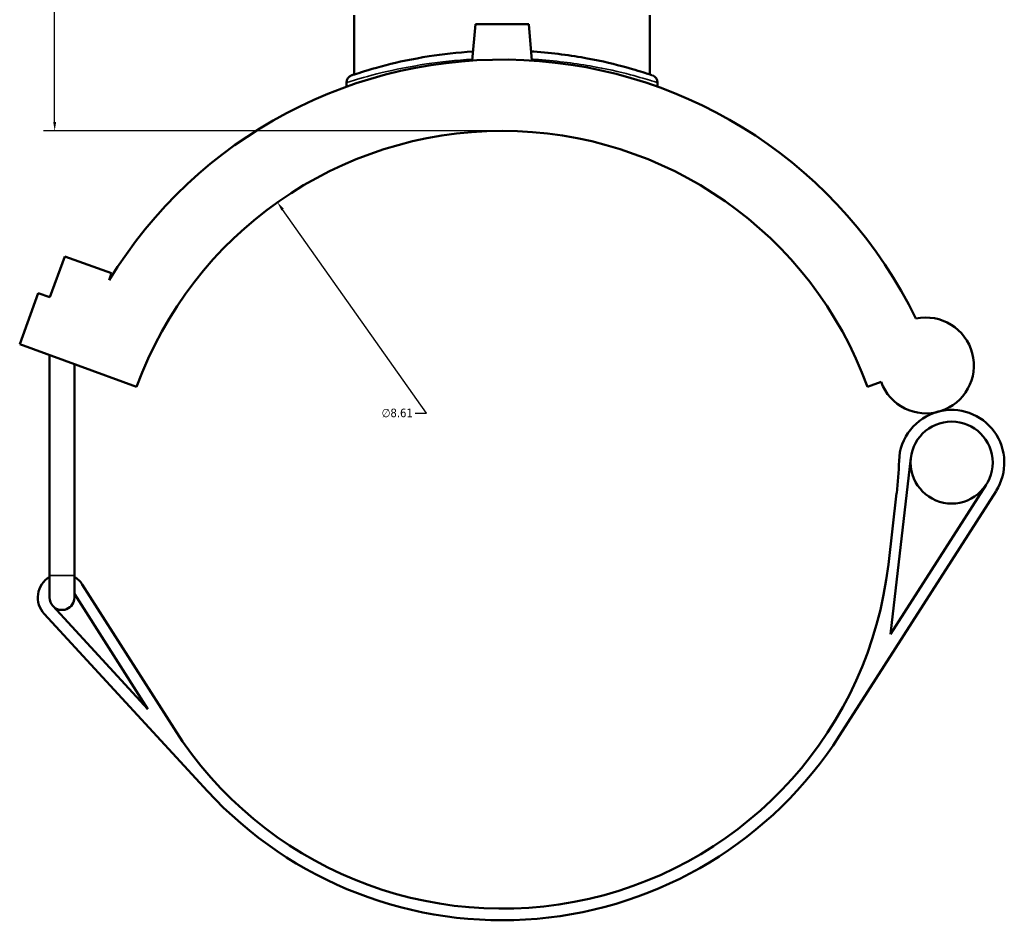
# Model space of a CAD drawing. Header units: inches. Extents: x -2.1 to 50.7, y -2.5 to 49.1.
# Tile 3 of 8: x 13.6 to 24.5, y 10.1 to 20. Entities that reach past the tile are written whole.
import ezdxf

# ---------------------------------------------------------------- set-up
doc = ezdxf.new("R2010")
doc.units = ezdxf.units.IN
doc.header["$MEASUREMENT"] = 0
for name, color, linetype, lineweight in [('Dimension (ANSI)', 7, 'Continuous', 25), ('Visible (ANSI)', 7, 'Continuous', 50), ('Visible Narrow (ANSI)', 7, 'Continuous', 35)]:
    doc.layers.add(name, color=color, linetype=linetype, lineweight=lineweight)
doc.styles.add('Note Text (ANSI)', font='tahoma.ttf')
doc.dimstyles.new('Default (ANSI)', dxfattribs={"dimtxt": 0.094488, "dimasz": 0.098425, "dimexe": 0.125, "dimexo": 0.0625, "dimgap": 0.031496, "dimtad": 0, "dimtih": 1, "dimtoh": 1, "dimrnd": 1e-08, "dimzin": 4, "dimdsep": 46, "dimtxsty": 'Note Text (ANSI)', "dimcen": 0.09, "dimdle": 0.393701, "dimclrd": 256, "dimclre": 256, "dimclrt": 5, "dimadec": 0, "dimazin": 1, "dimtfac": 1, "dimtofl": 0, "dimtmove": 0, "dimatfit": 3, "dimfxl": 1, "dimtolj": 1, "dimtzin": 4, "dimlwd": -1, "dimlwe": -1, "dimarcsym": 0})

# ---------------------------------------------------------------- blocks, each defined once
blk = doc.blocks.new('*D8')
at = {"layer": 'Defpoints', "color": 0, "transparency": 16777216}
for p in [(16.424, 18.019), (21.399, 10.992)]:
    blk.add_point(p, dxfattribs=at)
at = {"layer": 'Dimension (ANSI)', "transparency": 16777216}
for p, q in [((18.077, 15.684), (16.481, 17.939)), ((17.95, 15.684), (18.077, 15.684))]:
    blk.add_line(p, q, dxfattribs=at)
blk.add_solid([(16.495, 17.948), (16.468, 17.929), (16.424, 18.019)], dxfattribs=at)
at = {"layer": 'Dimension (ANSI)', "color": 5, "transparency": 16777216, "insert": (17.579, 15.735), "char_height": 0.0945, "attachment_point": 1, "style": 'Note Text (ANSI)'}
blk.add_mtext('\\A1;∅8.61', dxfattribs=at)
blk = doc.blocks.new('*D10')
at = {"layer": 'Defpoints', "color": 0, "transparency": 16777216}
for p in [(13.959, 25.78), (18.31, 25.78), (18.912, 18.81)]:
    blk.add_point(p, dxfattribs=at)
at = {"layer": 'Dimension (ANSI)', "transparency": 16777216}
for p, q in [((18.248, 25.78), (13.834, 25.78)), ((13.959, 25.682), (13.959, 22.376)), ((13.959, 18.909), (13.959, 22.215)), ((18.849, 18.81), (13.834, 18.81))]:
    blk.add_line(p, q, dxfattribs=at)
for points in [[(13.943, 25.682), (13.976, 25.682), (13.959, 25.78)], [(13.943, 18.909), (13.976, 18.909), (13.959, 18.81)]]:
    blk.add_solid(points, dxfattribs=at)
at = {"layer": 'Dimension (ANSI)', "color": 5, "transparency": 16777216, "insert": (13.838, 22.345), "char_height": 0.0945, "attachment_point": 1, "style": 'Note Text (ANSI)'}
blk.add_mtext('\\A1;6.97', dxfattribs=at)

msp = doc.modelspace()

# ---------------------------------------------------------------- linework, layer by layer
at = {"layer": 'Visible (ANSI)'}
for p, q in [((17.276, 19.435), (17.276, 20.09)), ((20.548, 19.435), (20.548, 20.09)), ((18.617, 19.991), (18.581, 19.588)), ((19.207, 19.991), (18.617, 19.991)), ((19.207, 19.991), (19.242, 19.588)), ((17.19, 19.344), (17.19, 19.299)), ((20.634, 19.344), (20.634, 19.299)), ((13.907, 16.968), (14.072, 17.421)), ((14.072, 17.421), (14.59, 17.233)), ((14.59, 17.233), (14.562, 17.157)), ((13.572, 16.449), (13.778, 17.015)), ((13.778, 17.015), (13.907, 16.968)), ((13.572, 16.449), (14.866, 15.978)), ((13.902, 13.887), (13.902, 16.329)), ((14.178, 13.887), (14.178, 16.228)), ((22.957, 15.978), (23.107, 16.032)), ((23.212, 13.237), (23.438, 15.19)), ((24.271, 14.893), (23.212, 13.237)), ((22.647, 12.115), (24.38, 14.823)), ((23.28, 14.798), (23.188, 14.009)), ((13.902, 13.887), (13.902, 13.644)), ((14.178, 13.644), (14.178, 13.887)), ((15.281, 12.193), (14.265, 13.788)), ((14.178, 13.684), (14.989, 12.41)), ((14.989, 12.41), (13.938, 13.551)), ((13.843, 13.463), (15.65, 11.502))]:
    msp.add_line(p, q, dxfattribs=at)
msp.add_circle((23.889, 15.138), 0.454, dxfattribs=at)
for centre, radius, start, end in [((18.912, 14.505), 5.094, 25.914, 148.6351), ((17.276, 19.344), 0.0861, 108.6809, 180), ((20.548, 19.344), 0.0861, 0, 71.3191), ((18.912, 14.505), 4.305, 20, 160), ((23.605, 16.213), 0.53, 200, 102.1064), ((23.889, 15.138), 0.583, 104.8062, 178.1539), ((23.889, 15.138), 0.583, 327.3837, 104.8062), ((19.004, 15.295), 4.305, 353.3773, 358.1539), ((18.912, 14.505), 4.305, 212.4912, 353.3773), ((14.04, 13.644), 0.267, 121.073, 222.639), ((14.04, 13.644), 0.267, 32.4912, 58.927), ((14.04, 13.644), 0.138, 180, 222.639), ((14.04, 13.644), 0.138, 222.639, 0), ((18.912, 14.505), 4.434, 222.639, 327.3837)]:
    msp.add_arc(centre, radius, start, end, dxfattribs=at)
for points, knots in [([(18.59, 19.689), (18.419, 19.678), (18.254, 19.659), (17.922, 19.607), (17.761, 19.572), (17.473, 19.498), (17.36, 19.462), (17.266, 19.431), (17.249, 19.425), (17.248, 19.425)], [20.754144, 20.754144, 20.754144, 20.754144, 22.076117, 22.076117, 23.663197, 23.663197, 25.539904, 25.539904, 26.580947, 26.580947, 26.580947, 26.580947]), ([(20.575, 19.425), (20.575, 19.425), (20.554, 19.433), (20.462, 19.463), (20.384, 19.487), (20.168, 19.546), (20.022, 19.582), (19.677, 19.645), (19.475, 19.673), (19.253, 19.688), (19.243, 19.688), (19.234, 19.689)], [13.290474, 13.290474, 13.290474, 13.290474, 14.464945, 14.464945, 15.829606, 15.829606, 17.393462, 17.393462, 19.043409, 19.043409, 19.117285, 19.117285, 19.117285, 19.117285])]:
    msp.add_open_spline(points, degree=3, knots=knots, dxfattribs=at)
at = {"layer": 'Visible Narrow (ANSI)'}
msp.add_line((13.904, 13.887), (14.176, 13.887), dxfattribs=at)
msp.add_arc((20.548, 19.344), 0.0861, 3.566, 67.7532, dxfattribs=at)
for points, knots in [([(17.19, 19.344), (17.19, 19.344), (17.208, 19.35), (17.305, 19.38), (17.423, 19.416), (17.72, 19.488), (17.887, 19.522), (18.232, 19.574), (18.405, 19.593), (18.583, 19.603)], [-26.580947, -26.580947, -26.580947, -26.580947, -25.539904, -25.539904, -23.663197, -23.663197, -22.076117, -22.076117, -20.744627, -20.744627, -20.744627, -20.744627]), ([(19.241, 19.603), (19.252, 19.603), (19.263, 19.602), (19.494, 19.587), (19.704, 19.56), (20.061, 19.498), (20.213, 19.463), (20.436, 19.404), (20.516, 19.38), (20.611, 19.351), (20.634, 19.344), (20.634, 19.344)], [-19.126802, -19.126802, -19.126802, -19.126802, -19.043409, -19.043409, -17.393462, -17.393462, -15.829606, -15.829606, -14.464945, -14.464945, -13.290474, -13.290474, -13.290474, -13.290474])]:
    msp.add_open_spline(points, degree=3, knots=knots, dxfattribs=at)

# ---------------------------------------------------------------- dimensions: what is measured, and where the dimension line sits
at = {"layer": 'Dimension (ANSI)'}
dim = msp.add_linear_dim(base=(13.959, 25.78), p1=(18.912, 18.81), p2=(18.31, 25.78), angle=90, dimstyle='Default (ANSI)', override={"dimgap": 0.031496, "dimdec": 2, "dimtol": 0, "dimlim": 0, "dimtp": 0, "dimtm": 0, "dimtdec": 2, "dimatfit": 1}, dxfattribs=at)
dim.commit()
dim.dimension.update_dxf_attribs({"geometry": '*D10', "text_midpoint": (13.959, 22.295), "dimtype": 160})
dim = msp.add_diameter_dim_2p(p1=(21.399, 10.992), p2=(16.424, 18.019), dimstyle='Default (ANSI)', override={"dimgap": 0.031496, "dimdec": 2, "dimlfac": 1, "dimtol": 0, "dimlim": 0, "dimtp": 0, "dimtm": 0, "dimtdec": 2}, dxfattribs=at)
dim.commit()
dim.dimension.update_dxf_attribs({"geometry": '*D8', "text_midpoint": (17.749, 15.684), "dimtype": 163})

doc.saveas('drawing.dxf')
